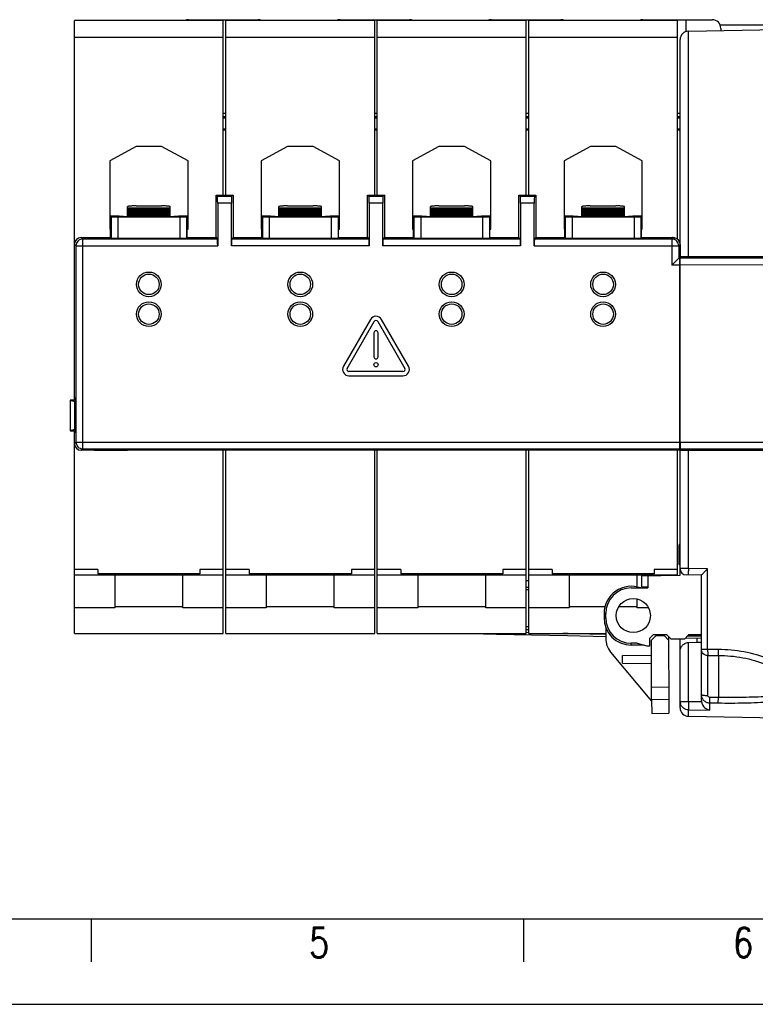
# Model space of a CAD drawing. Extents: x 0 to 594, y 0 to 420.
# Tile 2 of 16: x 220 to 306, y 0 to 116. Entities that reach past the tile are written whole.
import ezdxf

# ---------------------------------------------------------------- set-up
doc = ezdxf.new("R2010")
doc.units = 0
doc.header["$LTSCALE"] = 32.67
doc.layers.get('0').update_dxf_attribs({"linetype": 'CONTINUOUS'})
for name, color, linetype in [('02___PRT_ALL_AXES', 7, 'CONTINUOUS'), ('03__EJES', 7, 'CONTINUOUS'), ('DESMOLDEO', 7, 'CONTINUOUS'), ('REDONDEOS', 7, 'CONTINUOUS')]:
    doc.layers.add(name, color=color, linetype=linetype)
doc.styles.get("Standard").update_dxf_attribs({"font": 'SIMPLEX.SHX', "width": 0.8})

msp = doc.modelspace()

# ---------------------------------------------------------------- linework, layer by layer
at = {"color": 7}
for p, q in [((226.219, 70.984), (226.219, 115.594)), ((243.719, 115.594), (226.219, 115.594)), ((243.719, 95.094), (243.719, 115.594)), ((244.019, 95.094), (244.019, 115.594)), ((261.519, 115.594), (244.019, 115.594)), ((261.519, 95.094), (261.519, 115.594)), ((261.819, 95.094), (261.819, 115.594)), ((279.319, 115.594), (261.819, 115.594)), ((279.319, 95.094), (279.319, 115.594)), ((279.619, 95.094), (279.619, 115.594)), ((297.119, 115.594), (279.619, 115.594)), ((297.119, 89.896), (297.119, 115.594)), ((298.401, 114.347), (341.169, 115.094)), ((302.118, 115.094), (311.623, 115.094)), ((243.719, 113.594), (226.219, 113.594)), ((261.519, 113.594), (244.019, 113.594)), ((279.319, 113.594), (261.819, 113.594)), ((297.119, 113.594), (279.619, 113.594)), ((298.401, 87.822), (298.401, 114.347)), ((297.419, 89.274), (297.419, 113.347)), ((233.469, 100.794), (230.369, 99.094)), ((236.469, 100.794), (233.469, 100.794)), ((239.569, 99.094), (236.469, 100.794)), ((251.269, 100.794), (248.169, 99.094)), ((254.269, 100.794), (251.269, 100.794)), ((257.369, 99.094), (254.269, 100.794)), ((269.069, 100.794), (265.969, 99.094)), ((272.069, 100.794), (269.069, 100.794)), ((275.169, 99.094), (272.069, 100.794)), ((286.869, 100.794), (283.769, 99.094)), ((289.869, 100.794), (286.869, 100.794)), ((292.969, 99.094), (289.869, 100.794)), ((230.369, 99.094), (230.369, 91.094)), ((239.569, 91.094), (239.569, 99.094)), ((248.169, 99.094), (248.169, 91.094)), ((257.369, 91.094), (257.369, 99.094)), ((265.969, 99.094), (265.969, 91.094)), ((275.169, 91.094), (275.169, 99.094)), ((283.769, 99.094), (283.769, 91.094)), ((292.969, 91.094), (292.969, 99.094)), ((242.864, 95.094), (243.04, 94.917)), ((242.864, 90.094), (242.864, 95.094)), ((242.864, 95.094), (244.864, 95.094)), ((244.687, 94.917), (243.04, 94.917)), ((244.864, 95.094), (244.687, 94.917)), ((244.864, 95.094), (244.864, 90.094)), ((260.664, 95.094), (260.84, 94.917)), ((260.664, 90.094), (260.664, 95.094)), ((260.664, 95.094), (262.664, 95.094)), ((262.487, 94.917), (260.84, 94.917)), ((262.664, 95.094), (262.487, 94.917)), ((262.664, 95.094), (262.664, 90.094)), ((278.464, 95.094), (280.464, 95.094)), ((278.464, 95.094), (278.64, 94.917)), ((278.464, 90.094), (278.464, 95.094)), ((280.287, 94.917), (278.64, 94.917)), ((280.464, 95.094), (280.287, 94.917)), ((280.464, 95.094), (280.464, 90.094)), ((232.464, 92.547), (232.464, 93.727)), ((233.464, 93.814), (236.464, 93.814)), ((237.464, 92.547), (237.464, 93.727)), ((243.054, 94.117), (243.054, 89.117)), ((244.674, 94.117), (243.054, 94.117)), ((244.674, 89.117), (244.674, 94.117)), ((250.264, 92.547), (250.264, 93.727)), ((251.264, 93.814), (254.264, 93.814)), ((255.264, 92.547), (255.264, 93.727)), ((260.854, 94.117), (260.854, 89.117)), ((262.474, 94.117), (260.854, 94.117)), ((262.474, 89.117), (262.474, 94.117)), ((268.064, 92.547), (268.064, 93.727)), ((269.064, 93.814), (272.064, 93.814)), ((273.064, 92.547), (273.064, 93.727)), ((280.274, 94.117), (278.654, 94.117)), ((278.654, 94.117), (278.654, 89.117)), ((280.274, 89.117), (280.274, 94.117)), ((285.864, 92.547), (285.864, 93.727)), ((286.864, 93.814), (289.864, 93.814)), ((290.864, 92.547), (290.864, 93.727)), ((230.464, 90.094), (230.464, 92.594)), ((230.464, 92.594), (230.523, 92.534)), ((231.464, 92.594), (230.464, 92.594)), ((231.99, 92.585), (231.464, 92.594)), ((232.105, 92.547), (231.99, 92.585)), ((237.464, 93.561), (232.464, 93.561)), ((237.464, 93.544), (232.464, 93.544)), ((237.464, 93.474), (232.464, 93.474)), ((237.464, 93.456), (232.464, 93.456)), ((237.464, 93.387), (232.464, 93.387)), ((237.464, 93.369), (232.464, 93.369)), ((237.464, 93.3), (232.464, 93.3)), ((237.464, 93.282), (232.464, 93.282)), ((237.464, 93.212), (232.464, 93.212)), ((237.464, 93.195), (232.464, 93.195)), ((237.464, 93.125), (232.464, 93.125)), ((237.464, 93.108), (232.464, 93.108)), ((237.464, 93.038), (232.464, 93.038)), ((237.464, 93.021), (232.464, 93.021)), ((237.464, 92.951), (232.464, 92.951)), ((237.464, 92.934), (232.464, 92.934)), ((237.464, 92.864), (232.464, 92.864)), ((237.464, 92.846), (232.464, 92.846)), ((237.464, 92.777), (232.464, 92.777)), ((237.464, 92.759), (232.464, 92.759)), ((237.464, 92.674), (232.464, 92.674)), ((237.464, 93.175), (237.469, 93.175)), ((237.464, 93.164), (237.469, 93.164)), ((237.464, 93.122), (237.469, 93.122)), ((237.464, 93.112), (237.469, 93.112)), ((237.464, 93.07), (237.469, 93.07)), ((237.464, 93.059), (237.469, 93.059)), ((237.464, 93.017), (237.469, 93.017)), ((237.464, 93.007), (237.469, 93.007)), ((237.464, 92.965), (237.469, 92.965)), ((237.464, 92.955), (237.469, 92.955)), ((237.464, 92.913), (237.469, 92.913)), ((237.464, 92.902), (237.469, 92.902)), ((237.464, 92.86), (237.469, 92.86)), ((237.464, 92.85), (237.469, 92.85)), ((237.464, 92.808), (237.469, 92.808)), ((237.464, 92.798), (237.469, 92.798)), ((237.464, 92.756), (237.469, 92.756)), ((237.464, 92.745), (237.469, 92.745)), ((237.464, 92.703), (237.469, 92.703)), ((237.464, 92.693), (237.469, 92.693)), ((237.469, 92.643), (237.464, 92.643)), ((237.469, 93.275), (237.469, 93.274)), ((237.469, 92.547), (237.469, 93.274)), ((237.938, 92.585), (237.822, 92.547)), ((238.464, 92.594), (237.938, 92.585)), ((239.464, 92.594), (238.464, 92.594)), ((239.404, 92.534), (239.464, 92.594)), ((239.464, 90.094), (239.464, 92.594)), ((248.264, 90.094), (248.264, 92.594)), ((248.264, 92.594), (248.323, 92.534)), ((249.264, 92.594), (248.264, 92.594)), ((249.79, 92.585), (249.264, 92.594)), ((249.905, 92.547), (249.79, 92.585)), ((255.264, 93.561), (250.264, 93.561)), ((255.264, 93.544), (250.264, 93.544)), ((255.264, 93.474), (250.264, 93.474)), ((255.264, 93.456), (250.264, 93.456)), ((255.264, 93.387), (250.264, 93.387)), ((255.264, 93.369), (250.264, 93.369)), ((255.264, 93.3), (250.264, 93.3)), ((255.264, 93.282), (250.264, 93.282)), ((255.264, 93.212), (250.264, 93.212)), ((255.264, 93.195), (250.264, 93.195)), ((255.264, 93.125), (250.264, 93.125)), ((255.264, 93.108), (250.264, 93.108)), ((255.264, 93.038), (250.264, 93.038)), ((255.264, 93.021), (250.264, 93.021)), ((255.264, 92.951), (250.264, 92.951)), ((255.264, 92.934), (250.264, 92.934)), ((255.264, 92.864), (250.264, 92.864)), ((255.264, 92.846), (250.264, 92.846)), ((255.264, 92.777), (250.264, 92.777)), ((255.264, 92.759), (250.264, 92.759)), ((255.264, 92.674), (250.264, 92.674)), ((255.264, 93.175), (255.269, 93.175)), ((255.264, 93.164), (255.269, 93.164)), ((255.264, 93.122), (255.269, 93.122)), ((255.264, 93.112), (255.269, 93.112)), ((255.264, 93.07), (255.269, 93.07)), ((255.264, 93.059), (255.269, 93.059)), ((255.264, 93.017), (255.269, 93.017)), ((255.264, 93.007), (255.269, 93.007)), ((255.264, 92.965), (255.269, 92.965)), ((255.264, 92.955), (255.269, 92.955)), ((255.264, 92.913), (255.269, 92.913)), ((255.264, 92.902), (255.269, 92.902)), ((255.264, 92.86), (255.269, 92.86)), ((255.264, 92.85), (255.269, 92.85)), ((255.264, 92.808), (255.269, 92.808)), ((255.264, 92.798), (255.269, 92.798)), ((255.264, 92.756), (255.269, 92.756)), ((255.264, 92.745), (255.269, 92.745)), ((255.264, 92.703), (255.269, 92.703)), ((255.264, 92.693), (255.269, 92.693)), ((255.269, 92.643), (255.264, 92.643)), ((255.269, 93.275), (255.269, 93.274)), ((255.269, 92.547), (255.269, 93.274)), ((255.738, 92.585), (255.622, 92.547)), ((256.264, 92.594), (255.738, 92.585)), ((257.264, 92.594), (256.264, 92.594)), ((257.204, 92.534), (257.264, 92.594)), ((257.264, 90.094), (257.264, 92.594)), ((266.064, 92.594), (266.123, 92.534)), ((266.064, 90.094), (266.064, 92.594)), ((267.064, 92.594), (266.064, 92.594)), ((267.59, 92.585), (267.064, 92.594)), ((267.705, 92.547), (267.59, 92.585)), ((273.064, 93.561), (268.064, 93.561)), ((273.064, 93.544), (268.064, 93.544)), ((273.064, 93.474), (268.064, 93.474)), ((273.064, 93.456), (268.064, 93.456)), ((273.064, 93.387), (268.064, 93.387)), ((273.064, 93.369), (268.064, 93.369)), ((273.064, 93.3), (268.064, 93.3)), ((273.064, 93.282), (268.064, 93.282)), ((273.064, 93.212), (268.064, 93.212)), ((273.064, 93.195), (268.064, 93.195)), ((273.064, 93.125), (268.064, 93.125)), ((273.064, 93.108), (268.064, 93.108)), ((273.064, 93.038), (268.064, 93.038)), ((273.064, 93.021), (268.064, 93.021)), ((273.064, 92.951), (268.064, 92.951)), ((273.064, 92.934), (268.064, 92.934)), ((273.064, 92.864), (268.064, 92.864)), ((273.064, 92.846), (268.064, 92.846)), ((273.064, 92.777), (268.064, 92.777)), ((273.064, 92.759), (268.064, 92.759)), ((273.064, 92.674), (268.064, 92.674)), ((273.064, 93.175), (273.069, 93.175)), ((273.064, 93.164), (273.069, 93.164)), ((273.064, 93.122), (273.069, 93.122)), ((273.064, 93.112), (273.069, 93.112)), ((273.064, 93.07), (273.069, 93.07)), ((273.064, 93.059), (273.069, 93.059)), ((273.064, 93.017), (273.069, 93.017)), ((273.064, 93.007), (273.069, 93.007)), ((273.064, 92.965), (273.069, 92.965)), ((273.064, 92.955), (273.069, 92.955)), ((273.064, 92.913), (273.069, 92.913)), ((273.064, 92.902), (273.069, 92.902)), ((273.064, 92.86), (273.069, 92.86)), ((273.064, 92.85), (273.069, 92.85)), ((273.064, 92.808), (273.069, 92.808)), ((273.064, 92.798), (273.069, 92.798)), ((273.064, 92.756), (273.069, 92.756)), ((273.064, 92.745), (273.069, 92.745)), ((273.064, 92.703), (273.069, 92.703)), ((273.064, 92.693), (273.069, 92.693)), ((273.069, 92.643), (273.064, 92.643)), ((273.069, 93.275), (273.069, 93.274)), ((273.069, 92.547), (273.069, 93.274)), ((273.538, 92.585), (273.422, 92.547)), ((274.064, 92.594), (273.538, 92.585)), ((275.064, 92.594), (274.064, 92.594)), ((275.004, 92.534), (275.064, 92.594)), ((275.064, 90.094), (275.064, 92.594)), ((284.864, 92.594), (283.864, 92.594)), ((283.864, 92.594), (283.923, 92.534)), ((283.864, 90.094), (283.864, 92.594)), ((285.39, 92.585), (284.864, 92.594)), ((285.505, 92.547), (285.39, 92.585)), ((290.864, 93.561), (285.864, 93.561)), ((290.864, 93.544), (285.864, 93.544)), ((290.864, 93.474), (285.864, 93.474)), ((290.864, 93.456), (285.864, 93.456)), ((290.864, 93.387), (285.864, 93.387)), ((290.864, 93.369), (285.864, 93.369)), ((290.864, 93.3), (285.864, 93.3)), ((290.864, 93.282), (285.864, 93.282)), ((290.864, 93.212), (285.864, 93.212)), ((290.864, 93.195), (285.864, 93.195)), ((290.864, 93.125), (285.864, 93.125)), ((290.864, 93.108), (285.864, 93.108)), ((290.864, 93.038), (285.864, 93.038)), ((290.864, 93.021), (285.864, 93.021)), ((290.864, 92.951), (285.864, 92.951)), ((290.864, 92.934), (285.864, 92.934)), ((290.864, 92.864), (285.864, 92.864)), ((290.864, 92.846), (285.864, 92.846)), ((290.864, 92.777), (285.864, 92.777)), ((290.864, 92.759), (285.864, 92.759)), ((290.864, 92.674), (285.864, 92.674)), ((290.864, 93.175), (290.869, 93.175)), ((290.864, 93.164), (290.869, 93.164)), ((290.864, 93.122), (290.869, 93.122)), ((290.864, 93.112), (290.869, 93.112)), ((290.864, 93.07), (290.869, 93.07)), ((290.864, 93.059), (290.869, 93.059)), ((290.864, 93.017), (290.869, 93.017)), ((290.864, 93.007), (290.869, 93.007)), ((290.864, 92.965), (290.869, 92.965)), ((290.864, 92.955), (290.869, 92.955)), ((290.864, 92.913), (290.869, 92.913)), ((290.864, 92.902), (290.869, 92.902)), ((290.864, 92.86), (290.869, 92.86)), ((290.864, 92.85), (290.869, 92.85)), ((290.864, 92.808), (290.869, 92.808)), ((290.864, 92.798), (290.869, 92.798)), ((290.864, 92.756), (290.869, 92.756)), ((290.864, 92.745), (290.869, 92.745)), ((290.864, 92.703), (290.869, 92.703)), ((290.864, 92.693), (290.869, 92.693)), ((290.869, 92.643), (290.864, 92.643)), ((290.869, 93.275), (290.869, 93.274)), ((290.869, 92.547), (290.869, 93.274)), ((291.338, 92.585), (291.222, 92.547)), ((291.864, 92.594), (291.338, 92.585)), ((292.864, 92.594), (291.864, 92.594)), ((292.804, 92.534), (292.864, 92.594)), ((292.864, 90.094), (292.864, 92.594)), ((230.523, 92.534), (230.523, 90.034)), ((231.323, 92.52), (231.323, 90.02)), ((231.323, 92.52), (238.604, 92.52)), ((237.822, 92.547), (232.105, 92.547)), ((238.604, 92.52), (238.604, 90.02)), ((239.404, 92.534), (239.404, 90.034)), ((248.323, 92.534), (248.323, 90.034)), ((249.123, 92.52), (249.123, 90.02)), ((249.123, 92.52), (256.404, 92.52)), ((255.622, 92.547), (249.905, 92.547)), ((256.404, 92.52), (256.404, 90.02)), ((257.204, 92.534), (257.204, 90.034)), ((266.123, 92.534), (266.123, 90.034)), ((266.923, 92.52), (266.923, 90.02)), ((266.923, 92.52), (274.204, 92.52)), ((273.422, 92.547), (267.705, 92.547)), ((274.204, 92.52), (274.204, 90.02)), ((275.004, 92.534), (275.004, 90.034)), ((283.923, 92.534), (283.923, 90.034)), ((284.723, 92.52), (292.004, 92.52)), ((284.723, 92.52), (284.723, 90.02)), ((291.222, 92.547), (285.505, 92.547)), ((292.004, 92.52), (292.004, 90.02)), ((292.804, 92.534), (292.804, 90.034)), ((230.369, 91.094), (230.464, 91.094)), ((239.464, 91.094), (239.569, 91.094)), ((248.169, 91.094), (248.264, 91.094)), ((257.264, 91.094), (257.369, 91.094)), ((265.969, 91.094), (266.064, 91.094)), ((275.064, 91.094), (275.169, 91.094)), ((283.769, 91.094), (283.864, 91.094)), ((292.864, 91.094), (292.969, 91.094)), ((226.219, 89.294), (226.395, 89.117)), ((226.395, 89.117), (226.395, 66.07)), ((226.395, 89.117), (243.054, 89.117)), ((227.019, 90.094), (227.195, 89.917)), ((227.019, 90.094), (230.464, 90.094)), ((227.195, 65.27), (227.195, 89.917)), ((243.04, 89.917), (227.195, 89.917)), ((230.464, 90.094), (230.523, 90.034)), ((231.323, 90.02), (238.604, 90.02)), ((239.464, 90.094), (239.404, 90.034)), ((239.464, 90.094), (242.864, 90.094)), ((242.864, 90.094), (243.04, 89.917)), ((260.854, 89.117), (244.674, 89.117)), ((244.864, 90.094), (244.687, 89.917)), ((260.84, 89.917), (244.687, 89.917)), ((244.864, 90.094), (248.264, 90.094)), ((248.264, 90.094), (248.323, 90.034)), ((249.123, 90.02), (256.404, 90.02)), ((257.264, 90.094), (257.204, 90.034)), ((257.264, 90.094), (260.664, 90.094)), ((260.664, 90.094), (260.84, 89.917)), ((278.654, 89.117), (262.474, 89.117)), ((262.664, 90.094), (262.487, 89.917)), ((278.64, 89.917), (262.487, 89.917)), ((262.664, 90.094), (266.064, 90.094)), ((266.064, 90.094), (266.123, 90.034)), ((266.923, 90.02), (274.204, 90.02)), ((275.064, 90.094), (275.004, 90.034)), ((275.064, 90.094), (278.464, 90.094)), ((278.464, 90.094), (278.64, 89.917)), ((280.274, 89.117), (297.262, 89.117)), ((280.464, 90.094), (280.287, 89.917)), ((296.462, 89.917), (280.287, 89.917)), ((280.464, 90.094), (283.864, 90.094)), ((283.864, 90.094), (283.923, 90.034)), ((284.723, 90.02), (292.004, 90.02)), ((292.864, 90.094), (292.804, 90.034)), ((292.864, 90.094), (296.515, 90.094)), ((296.618, 90.073), (296.462, 89.917)), ((296.462, 89.917), (296.462, 86.867)), ((296.515, 90.094), (296.618, 90.073)), ((296.673, 90.078), (296.775, 90.058)), ((297.419, 89.274), (297.262, 89.117)), ((297.262, 89.117), (297.262, 87.667)), ((297.419, 89.272), (297.419, 87.824)), ((297.262, 87.667), (296.462, 86.867)), ((297.397, 86.867), (296.462, 86.867)), ((297.262, 87.667), (297.422, 87.822)), ((297.397, 87.667), (297.262, 87.667)), ((297.397, 65.27), (297.397, 87.667)), ((297.421, 87.667), (297.397, 87.667)), ((357.738, 86.893), (297.397, 86.867)), ((297.428, 87.822), (297.419, 87.824)), ((357.718, 87.693), (297.421, 87.667)), ((341.118, 87.809), (297.428, 87.822)), ((297.441, 66.07), (297.441, 86.867)), ((225.719, 70.994), (225.719, 67.394)), ((225.719, 70.994), (226.219, 70.83)), ((226.322, 70.994), (225.719, 70.994)), ((226.219, 71.294), (226.322, 70.984)), ((226.219, 71.094), (226.285, 71.094)), ((226.219, 70.83), (226.219, 67.557)), ((226.322, 70.83), (226.219, 70.83)), ((226.322, 70.984), (226.322, 67.403)), ((226.219, 67.557), (225.719, 67.394)), ((225.719, 67.394), (226.322, 67.394)), ((226.219, 67.557), (226.322, 67.557)), ((226.219, 43.578), (226.219, 67.403)), ((226.219, 67.094), (226.322, 67.403)), ((226.219, 67.294), (226.285, 67.294)), ((226.395, 66.07), (226.219, 65.894)), ((226.395, 66.07), (297.441, 66.07)), ((297.441, 66.07), (357.738, 66.044)), ((226.278, 65.594), (226.219, 65.594)), ((227.195, 65.27), (227.019, 65.094)), ((228.544, 65.094), (227.019, 65.094)), ((227.195, 65.27), (297.397, 65.27)), ((228.544, 65.094), (228.622, 65.12)), ((228.622, 65.12), (232.466, 65.12)), ((232.544, 65.094), (232.466, 65.12)), ((297.319, 65.094), (232.544, 65.094)), ((243.719, 43.578), (243.719, 65.094)), ((244.019, 43.578), (244.019, 65.094)), ((261.519, 43.578), (261.519, 65.094)), ((261.819, 43.578), (261.819, 65.094)), ((279.319, 43.578), (279.319, 65.094)), ((279.619, 43.578), (279.619, 65.094)), ((297.119, 50.44), (297.119, 65.094)), ((297.428, 65.115), (297.319, 65.094)), ((297.397, 65.27), (297.421, 65.27)), ((297.419, 50.419), (297.419, 65.115)), ((297.421, 65.27), (357.718, 65.244)), ((297.428, 65.115), (341.169, 65.129)), ((298.401, 51.195), (298.401, 65.116)), ((228.969, 51.094), (226.219, 51.094)), ((228.969, 51.094), (228.969, 50.594)), ((243.719, 51.094), (240.969, 51.094)), ((240.969, 51.094), (240.969, 50.594)), ((246.769, 51.094), (244.019, 51.094)), ((246.769, 51.094), (246.769, 50.594)), ((261.519, 51.094), (258.769, 51.094)), ((258.769, 51.094), (258.769, 50.594)), ((264.569, 51.094), (261.819, 51.094)), ((264.569, 51.094), (264.569, 50.594)), ((279.319, 51.094), (276.569, 51.094)), ((276.569, 51.094), (276.569, 50.594)), ((282.369, 51.094), (279.619, 51.094)), ((282.369, 51.094), (282.369, 50.594)), ((297.119, 51.094), (294.369, 51.094)), ((294.369, 51.094), (294.369, 50.594)), ((298.401, 51.195), (297.419, 51.2)), ((300.656, 51.156), (298.401, 51.195)), ((300.656, 41.714), (300.656, 51.156)), ((240.969, 50.594), (228.969, 50.594)), ((258.769, 50.594), (246.769, 50.594)), ((276.569, 50.594), (264.569, 50.594)), ((294.369, 50.594), (282.369, 50.594)), ((299.919, 50.419), (298.156, 50.45)), ((299.919, 35.692), (299.919, 50.419)), ((230.969, 46.594), (226.219, 46.594)), ((243.719, 46.594), (238.969, 46.594)), ((248.769, 46.594), (244.019, 46.594)), ((261.519, 46.594), (256.769, 46.594)), ((266.569, 46.594), (261.819, 46.594)), ((279.319, 46.594), (274.569, 46.594)), ((284.369, 46.594), (279.619, 46.594)), ((293.687, 46.594), (292.369, 46.594)), ((288.67, 44.317), (288.67, 42.994)), ((226.219, 43.578), (243.719, 43.578)), ((244.019, 43.578), (261.519, 43.578)), ((261.819, 43.578), (279.319, 43.578)), ((279.619, 43.578), (288.67, 43.578)), ((293.869, 43.019), (294.269, 43.419)), ((293.869, 42.119), (293.869, 43.019)), ((295.869, 43.419), (294.269, 43.419)), ((296.369, 42.919), (295.869, 43.419)), ((296.07, 43.217), (296.07, 42.79)), ((296.07, 43.084), (296.206, 43.081)), ((297.919, 42.919), (296.369, 42.919)), ((297.419, 41.693), (297.419, 42.919)), ((298.419, 43.419), (297.919, 42.919)), ((298.044, 43.044), (299.919, 43.006)), ((299.919, 43.419), (298.419, 43.419)), ((293.488, 42.119), (293.869, 42.119)), ((298.401, 42.52), (299.419, 42.541)), ((298.401, 35.592), (298.401, 42.52)), ((299.919, 41.714), (300.656, 41.714)), ((300.656, 41.714), (301.906, 41.72)), ((289.252, 41.393), (294.075, 35.619)), ((297.419, 34.843), (297.419, 41.441)), ((300.669, 40.985), (301.919, 40.99)), ((300.669, 36.298), (300.669, 40.985)), ((301.919, 40.99), (301.919, 36.053)), ((301.919, 36.053), (300.914, 36.069)), ((301.906, 35.374), (301.919, 36.053)), ((294.075, 35.791), (294.076, 34.175)), ((296.075, 35.826), (296.076, 34.218)), ((297.419, 35.592), (298.401, 35.592)), ((298.401, 35.592), (299.67, 35.572)), ((299.67, 35.572), (299.926, 35.569)), ((301.906, 35.374), (300.901, 35.393)), ((300.901, 34.563), (300.901, 35.393)), ((294.076, 34.187), (296.076, 34.229)), ((294.076, 34.174), (296.076, 34.216)), ((298.401, 34.601), (300.901, 34.563)), ((298.401, 33.84), (298.401, 34.601)), ((584, 10), (25, 10)), ((228.2, 10), (228.2, 5)), ((279, 10), (279, 5)), ((0, 0), (594, 0))]:
    msp.add_line(p, q, dxfattribs=at)
msp.add_lwpolyline([(272.737, 43.578), (275.841, 43.51), (279.944, 43.422), (284.164, 43.332), (288.675, 43.237)], dxfattribs=at)
for centre, radius in [((234.969, 84.594), 1.452), ((234.969, 84.594), 1.206), ((252.764, 84.594), 1.452), ((252.764, 84.594), 1.206), ((270.564, 84.594), 1.452), ((270.564, 84.594), 1.206), ((288.364, 84.594), 1.452), ((288.364, 84.594), 1.206), ((234.969, 81.094), 1.452), ((234.969, 81.094), 1.206), ((252.764, 81.094), 1.452), ((252.764, 81.094), 1.206), ((270.564, 81.094), 1.452), ((270.564, 81.094), 1.206), ((288.364, 81.094), 1.452), ((288.364, 81.094), 1.206)]:
    msp.add_circle(centre, radius, dxfattribs=at)
for centre, radius, start, end in [((298.419, 113.347), 1, 91, 180), ((296.618, 89.269), 0.804, 78.72312, 89.99933), ((296.619, 89.274), 0.799, 0.02993, 78.74399), ((298.169, 51.2), 0.75, 180, 269), ((338.965, 50.485), 40.57, 178.99684, 179.35887), ((291.17, 42.996), 2.5, 180.03395, 219.87326), ((298.408, 35.593), 0.989, 180.07247, 194.69253), ((298.419, 34.84), 1, 180, 269), ((300.941, 35.692), 1.022, 180.00234, 186.95646)]:
    msp.add_arc(centre, radius, start, end, dxfattribs=at)
for centre, major_axis, ratio, start_param, end_param in [((243.04, 94.117), (0, 0.8), 0.0174551, -1.5707963, -0.0174533), ((244.687, 94.117), (0, 0.8), 0.0174551, 0.0174533, 1.5707963), ((260.84, 94.117), (0, 0.8), 0.0174551, -1.5707963, -0.0174533), ((262.487, 94.117), (0, 0.8), 0.0174551, 0.0174533, 1.5707963), ((278.64, 94.117), (0, 0.8), 0.0174551, -1.5707963, -0.0174533), ((280.287, 94.117), (0, 0.8), 0.0174551, 0.0174533, 1.5707963), ((231.323, 92.534), (0.8, 0), 0.0174551, -3.1241394, -1.5707963), ((238.604, 92.534), (0.8, 0), 0.0174551, -1.5707963, -0.0174533), ((249.123, 92.534), (0.8, 0), 0.0174551, -3.1241394, -1.5707963), ((256.404, 92.534), (0.8, 0), 0.0174551, -1.5707963, -0.0174533), ((266.923, 92.534), (0.8, 0), 0.0174551, -3.1241394, -1.5707963), ((274.204, 92.534), (0.8, 0), 0.0174551, -1.5707963, -0.0174533), ((284.723, 92.534), (0.8, 0), 0.0174551, -3.1241394, -1.5707963), ((292.004, 92.534), (0.8, 0), 0.0174551, -1.5707963, -0.0174533), ((227.019, 89.294), (0.566, -0.566), 0.9996955, 2.3563468, 3.9268385), ((231.323, 90.034), (0.8, 0), 0.0174551, -3.1241394, -1.5707963), ((238.604, 90.034), (0.8, 0), 0.0174551, -1.5707963, -0.0174533), ((243.04, 89.117), (0, 0.8), 0.0174551, -1.5707963, -0.0174533), ((244.687, 89.117), (0, 0.8), 0.0174551, 0.0174533, 1.5707963), ((249.123, 90.034), (0.8, 0), 0.0174551, -3.1241394, -1.5707963), ((256.404, 90.034), (0.8, 0), 0.0174551, -1.5707963, -0.0174533), ((260.84, 89.117), (0, 0.8), 0.0174551, -1.5707963, -0.0174533), ((262.487, 89.117), (0, 0.8), 0.0174551, 0.0174533, 1.5707963), ((266.923, 90.034), (0.8, 0), 0.0174551, -3.1241394, -1.5707963), ((274.204, 90.034), (0.8, 0), 0.0174551, -1.5707963, -0.0174533), ((278.64, 89.117), (0, 0.8), 0.0174551, -1.5707963, -0.0174533), ((280.287, 89.117), (0, 0.8), 0.0174551, 0.0174533, 1.5707963), ((284.723, 90.034), (0.8, 0), 0.0174551, -3.1241394, -1.5707963), ((292.004, 90.034), (0.8, 0), 0.0174551, -1.5707963, -0.0174533), ((296.516, 89.294), (0.788, -0.157), 0.9960441, 1.570796, 1.7684848), ((227.019, 65.894), (0.566, 0.566), 0.9996955, 2.3563468, 3.9268385)]:
    msp.add_ellipse(centre, major_axis=major_axis, ratio=ratio, start_param=start_param, end_param=end_param, dxfattribs=at)
for points, knots in [([(233.464, 93.814), (233.399, 93.814), (233.271, 93.813), (233.086, 93.808), (232.915, 93.8), (232.766, 93.79), (232.642, 93.777), (232.551, 93.764), (232.496, 93.75), (232.47, 93.738), (232.464, 93.73), (232.464, 93.727)], [0, 0, 0, 0, 0.1927362, 0.3781685, 0.5491475, 0.6992504, 0.8228084, 0.9153159, 0.9738154, 0.9903142, 1, 1, 1, 1]), ([(237.464, 93.727), (237.464, 93.73), (237.458, 93.738), (237.432, 93.75), (237.376, 93.764), (237.285, 93.777), (237.162, 93.79), (237.012, 93.8), (236.842, 93.808), (236.656, 93.813), (236.529, 93.814), (236.464, 93.814)], [0, 0, 0, 0, 0.0096858, 0.0261846, 0.0846841, 0.1771916, 0.3007496, 0.4508525, 0.6218315, 0.8072638, 1, 1, 1, 1]), ([(251.264, 93.814), (251.199, 93.814), (251.071, 93.813), (250.886, 93.808), (250.715, 93.8), (250.566, 93.79), (250.442, 93.777), (250.351, 93.764), (250.296, 93.75), (250.27, 93.738), (250.264, 93.73), (250.264, 93.727)], [0, 0, 0, 0, 0.1927362, 0.3781685, 0.5491475, 0.6992504, 0.8228084, 0.9153159, 0.9738154, 0.9903142, 1, 1, 1, 1]), ([(255.264, 93.727), (255.264, 93.73), (255.258, 93.738), (255.232, 93.75), (255.176, 93.764), (255.085, 93.777), (254.962, 93.79), (254.812, 93.8), (254.642, 93.808), (254.456, 93.813), (254.329, 93.814), (254.264, 93.814)], [0, 0, 0, 0, 0.0096858, 0.0261846, 0.0846841, 0.1771916, 0.3007496, 0.4508525, 0.6218315, 0.8072638, 1, 1, 1, 1]), ([(269.064, 93.814), (268.999, 93.814), (268.871, 93.813), (268.686, 93.808), (268.515, 93.8), (268.366, 93.79), (268.242, 93.777), (268.151, 93.764), (268.096, 93.75), (268.07, 93.738), (268.064, 93.73), (268.064, 93.727)], [0, 0, 0, 0, 0.1927362, 0.3781685, 0.5491475, 0.6992504, 0.8228084, 0.9153159, 0.9738154, 0.9903142, 1, 1, 1, 1]), ([(273.064, 93.727), (273.064, 93.73), (273.058, 93.738), (273.032, 93.75), (272.976, 93.764), (272.885, 93.777), (272.762, 93.79), (272.612, 93.8), (272.442, 93.808), (272.256, 93.813), (272.129, 93.814), (272.064, 93.814)], [0, 0, 0, 0, 0.0096858, 0.0261846, 0.0846841, 0.1771916, 0.3007496, 0.4508525, 0.6218315, 0.8072638, 1, 1, 1, 1]), ([(286.864, 93.814), (286.799, 93.814), (286.671, 93.813), (286.486, 93.808), (286.315, 93.8), (286.166, 93.79), (286.042, 93.777), (285.951, 93.764), (285.896, 93.75), (285.87, 93.738), (285.864, 93.73), (285.864, 93.727)], [0, 0, 0, 0, 0.1927362, 0.3781685, 0.5491475, 0.6992504, 0.8228084, 0.9153159, 0.9738154, 0.9903142, 1, 1, 1, 1]), ([(290.864, 93.727), (290.864, 93.73), (290.858, 93.738), (290.832, 93.75), (290.776, 93.764), (290.685, 93.777), (290.562, 93.79), (290.412, 93.8), (290.242, 93.808), (290.056, 93.813), (289.929, 93.814), (289.864, 93.814)], [0, 0, 0, 0, 0.0096858, 0.0261846, 0.0846841, 0.1771916, 0.3007496, 0.4508525, 0.6218315, 0.8072638, 1, 1, 1, 1]), ([(227.195, 89.917), (227.091, 89.917), (226.881, 89.875), (226.615, 89.697), (226.437, 89.432), (226.395, 89.221), (226.395, 89.117)], [0, 0, 0, 0, 0.2500209, 0.5, 0.7499791, 1, 1, 1, 1]), ([(297.262, 89.117), (297.262, 89.221), (297.22, 89.432), (297.042, 89.697), (296.777, 89.875), (296.566, 89.917), (296.462, 89.917)], [0, 0, 0, 0, 0.2500209, 0.5, 0.7499791, 1, 1, 1, 1]), ([(297.441, 86.867), (297.441, 86.968), (297.44, 87.115), (297.438, 87.302), (297.435, 87.421), (297.432, 87.519), (297.43, 87.587), (297.427, 87.627), (297.426, 87.647), (297.423, 87.659), (297.423, 87.666), (297.421, 87.667)], [0, 0, 0, 0, 0.3783431, 0.549753, 0.7003849, 0.8247086, 0.9182359, 0.9521929, 0.9772201, 0.9931599, 1, 1, 1, 1]), ([(226.395, 66.07), (226.395, 65.966), (226.437, 65.756), (226.615, 65.49), (226.881, 65.312), (227.091, 65.27), (227.195, 65.27)], [0, 0, 0, 0, 0.2500301, 0.5000205, 0.7500082, 1, 1, 1, 1]), ([(297.441, 66.07), (297.441, 65.969), (297.44, 65.822), (297.438, 65.635), (297.435, 65.516), (297.432, 65.418), (297.43, 65.351), (297.427, 65.31), (297.426, 65.29), (297.423, 65.278), (297.423, 65.271), (297.421, 65.27)], [0, 0, 0, 0, 0.3783431, 0.549753, 0.7003849, 0.8247086, 0.9182359, 0.9521929, 0.9772201, 0.9931599, 1, 1, 1, 1]), ([(298.401, 50.445), (298.398, 50.445), (298.401, 50.464), (298.396, 50.483), (298.397, 50.529), (298.396, 50.585), (298.396, 50.658), (298.396, 50.777), (298.397, 50.872), (298.398, 50.939)], [0, 0, 0, 0, 0.0183365, 0.0711668, 0.1572224, 0.2749728, 0.4217703, 0.5940474, 1, 1, 1, 1]), ([(299.919, 50.419), (300.003, 50.507), (300.247, 50.755), (300.495, 50.998), (300.656, 51.156)], [0, 0, 0, 0, 0.3515828, 1, 1, 1, 1]), ([(297.419, 41.441), (297.419, 41.556), (297.462, 41.796), (297.643, 42.133), (297.952, 42.424), (298.247, 42.516), (298.401, 42.52)], [0, 0, 0, 0, 0.2167003, 0.4500753, 0.7092421, 1, 1, 1, 1]), ([(300.669, 40.985), (300.478, 40.985), (300.084, 41.136), (299.919, 41.528), (299.919, 41.714)], [0, 0, 0, 0, 0.5048422, 1, 1, 1, 1]), ([(300.656, 41.714), (300.656, 41.56), (300.66, 41.317), (300.662, 41.073), (300.669, 40.985)], [0, 0, 0, 0, 0.6367234, 1, 1, 1, 1]), ([(301.906, 41.72), (302.915, 41.724), (304.939, 41.538), (307.862, 40.686), (310.12, 39.517), (311.748, 38.319), (312.489, 37.626), (312.823, 37.248)], [0, 0, 0, 0, 0.2499769, 0.4999285, 0.7498401, 0.874943, 1, 1, 1, 1]), ([(301.906, 41.72), (301.906, 41.564), (301.91, 41.321), (301.912, 41.078), (301.919, 40.99)], [0, 0, 0, 0, 0.6376258, 1, 1, 1, 1]), ([(301.919, 40.99), (302.877, 40.993), (304.801, 40.817), (307.578, 40.014), (309.727, 38.914), (311.284, 37.793), (312, 37.152), (312.333, 36.808)], [0, 0, 0, 0, 0.2500927, 0.5001425, 0.750114, 0.8751774, 1, 1, 1, 1]), ([(299.919, 36.388), (299.919, 36.381), (299.941, 36.364), (299.983, 36.351), (300.053, 36.336), (300.188, 36.317), (300.396, 36.302), (300.573, 36.298), (300.669, 36.298)], [0, 0, 0, 0, 0.0297661, 0.0897672, 0.1824345, 0.3055995, 0.6252325, 1, 1, 1, 1]), ([(300.901, 35.393), (300.773, 35.395), (300.514, 35.45), (300.187, 35.673), (299.97, 36.001), (299.919, 36.26), (299.919, 36.388)], [0, 0, 0, 0, 0.250704, 0.5009882, 0.7506664, 1, 1, 1, 1]), ([(300.914, 36.069), (300.854, 36.07), (300.728, 36.114), (300.669, 36.238), (300.669, 36.298)], [0, 0, 0, 0, 0.5030015, 1, 1, 1, 1]), ([(300.901, 35.393), (300.902, 35.421), (300.907, 35.646), (300.911, 35.872), (300.914, 36.069)], [0, 0, 0, 0, 0.1248438, 1, 1, 1, 1]), ([(312.885, 36.273), (312.738, 36.213), (312.409, 36.114), (311.681, 35.946), (310.663, 35.777), (309.355, 35.621), (307.96, 35.504), (306.501, 35.422), (304.476, 35.357), (302.938, 35.356), (301.906, 35.374)], [0, 0, 0, 0, 0.0431768, 0.0927921, 0.2029786, 0.3229739, 0.4501591, 0.5828624, 0.7196507, 1, 1, 1, 1]), ([(312.391, 36.619), (312.235, 36.595), (311.901, 36.554), (311.183, 36.466), (310.203, 36.356), (308.956, 36.243), (307.158, 36.121), (304.804, 36.037), (302.892, 36.037), (301.919, 36.053)], [0, 0, 0, 0, 0.0452371, 0.0959664, 0.2069805, 0.3269951, 0.4537892, 0.7217266, 1, 1, 1, 1]), ([(298.401, 34.601), (298.189, 34.605), (297.756, 34.754), (297.505, 35.138), (297.451, 35.342)], [0, 0, 0, 0, 0.501338, 1, 1, 1, 1]), ([(298.401, 35.592), (298.393, 35.475), (298.395, 35.255), (298.396, 34.995), (298.394, 34.818), (298.399, 34.72), (298.404, 34.652), (298.407, 34.613), (298.401, 34.601)], [0, 0, 0, 0, 0.354112, 0.6639693, 0.7888568, 0.8885064, 0.9597834, 1, 1, 1, 1]), ([(299.926, 35.569), (299.959, 35.301), (300.215, 34.827), (300.682, 34.596), (300.901, 34.563)], [0, 0, 0, 0, 0.5479986, 1, 1, 1, 1])]:
    msp.add_open_spline(points, degree=3, knots=knots, dxfattribs=at)
at = {"layer": '02___PRT_ALL_AXES', "color": 7}
for p, q in [((261.014, 80.469), (257.839, 74.969)), ((258.272, 74.719), (261.447, 80.219)), ((261.88, 80.219), (265.056, 74.719)), ((265.489, 74.969), (262.313, 80.469)), ((261.414, 78.894), (261.414, 76.094)), ((261.914, 76.094), (261.914, 78.894)), ((264.839, 74.344), (258.488, 74.344)), ((258.488, 73.844), (264.839, 73.844)), ((243.719, 50.44), (226.219, 50.44)), ((230.969, 50.44), (230.969, 46.594)), ((238.969, 46.594), (238.969, 50.44)), ((261.519, 50.44), (244.019, 50.44)), ((248.769, 50.44), (248.769, 46.594)), ((256.769, 46.594), (256.769, 50.44)), ((279.319, 50.44), (261.819, 50.44)), ((266.569, 50.44), (266.569, 46.594)), ((274.569, 46.594), (274.569, 50.44)), ((297.119, 50.44), (279.619, 50.44)), ((284.369, 50.44), (284.369, 46.594)), ((292.369, 49.043), (292.369, 50.44)), ((292.369, 46.594), (292.369, 47.613)), ((238.969, 46.694), (230.969, 46.694)), ((256.769, 46.694), (248.769, 46.694)), ((274.569, 46.694), (266.569, 46.694)), ((288.568, 46.694), (284.369, 46.694)), ((292.369, 46.694), (290.204, 46.694))]:
    msp.add_line(p, q, dxfattribs=at)
msp.add_circle((261.664, 75.144), 0.25, dxfattribs=at)
for centre, radius, start, end in [((261.664, 80.094), 0.75, 30, 150), ((261.664, 80.094), 0.25, 30, 150), ((261.664, 78.894), 0.25, 0, 180), ((261.664, 76.094), 0.25, 180, 360), ((258.488, 74.594), 0.75, 150, 270), ((258.488, 74.594), 0.25, 150, 270), ((264.839, 74.594), 0.75, 270, 30), ((264.839, 74.594), 0.25, 270, 30)]:
    msp.add_arc(centre, radius, start, end, dxfattribs=at)
at = {"layer": '03__EJES', "color": 7}
msp.add_circle((291.919, 45.669), 2, dxfattribs=at)
at = {"layer": 'DESMOLDEO', "color": 7}
for p, q in [((239.636, 115.694), (247.801, 115.694)), ((242.701, 115.694), (242.703, 115.594)), ((244.735, 115.594), (244.737, 115.694)), ((257.436, 115.694), (265.601, 115.694)), ((260.501, 115.694), (260.503, 115.594)), ((262.535, 115.594), (262.537, 115.694)), ((275.236, 115.694), (283.401, 115.694)), ((278.301, 115.694), (278.303, 115.594)), ((280.335, 115.594), (280.337, 115.694)), ((293.036, 115.694), (301.201, 115.694)), ((296.101, 115.694), (296.103, 115.594)), ((298.112, 114.295), (298.137, 115.694)), ((302.201, 114.676), (302.196, 114.413)), ((243.719, 104.694), (244.019, 104.694)), ((244.019, 104.277), (243.719, 104.277)), ((261.519, 104.694), (261.819, 104.694)), ((261.819, 104.277), (261.519, 104.277)), ((279.319, 104.694), (279.619, 104.694)), ((279.619, 104.277), (279.319, 104.277)), ((297.119, 104.694), (297.419, 104.694)), ((297.419, 104.277), (297.119, 104.277)), ((244.019, 104.122), (243.719, 104.122)), ((261.819, 104.122), (261.519, 104.122)), ((279.619, 104.122), (279.319, 104.122)), ((297.419, 104.122), (297.119, 104.122)), ((244.019, 102.839), (243.719, 102.839)), ((244.019, 102.694), (243.719, 102.694)), ((261.819, 102.839), (261.519, 102.839)), ((261.819, 102.694), (261.519, 102.694)), ((279.619, 102.839), (279.319, 102.839)), ((279.619, 102.694), (279.319, 102.694)), ((297.419, 102.839), (297.119, 102.839)), ((297.419, 102.694), (297.119, 102.694)), ((292.919, 50.34), (297.419, 50.419)), ((292.919, 49.041), (292.919, 50.34)), ((293.631, 50.353), (293.631, 48.919)), ((291.669, 48.919), (293.631, 48.919)), ((293.631, 49.029), (292.919, 49.041)), ((288.669, 45.919), (288.472, 45.919)), ((288.472, 45.919), (288.472, 45.419)), ((288.472, 45.419), (288.669, 45.419)), ((288.669, 45.419), (288.669, 45.919)), ((294.57, 43.29), (294.07, 42.789)), ((295.57, 43.29), (294.57, 43.29)), ((296.07, 42.79), (295.57, 43.29)), ((299.419, 42.541), (299.419, 43.016)), ((292.369, 42.419), (291.669, 42.419)), ((291.669, 42.216), (291.669, 42.419)), ((293.139, 42.212), (291.669, 42.216)), ((292.369, 42.419), (293.488, 42.119)), ((294.075, 35.791), (294.07, 42.789)), ((296.07, 42.79), (296.075, 35.826)), ((299.419, 42.541), (299.919, 42.537)), ((290.636, 40.979), (294.072, 41.039)), ((290.636, 40.099), (290.636, 40.979)), ((290.636, 40.099), (294.072, 40.039)), ((296.074, 37.245), (294.074, 37.244)), ((296.075, 35.826), (294.075, 35.791)), ((298.401, 33.84), (309.669, 33.643))]:
    msp.add_line(p, q, dxfattribs=at)
for centre, radius, start, end in [((239.636, 114.694), 1, 90, 115.80932), ((247.801, 114.694), 1, 64.19072, 90), ((257.436, 114.694), 1, 90, 115.80932), ((265.601, 114.694), 1, 64.19072, 90), ((275.236, 114.694), 1, 90, 115.80932), ((283.401, 114.694), 1, 64.19072, 90), ((293.036, 114.694), 1, 90, 115.80932), ((301.201, 114.694), 1, 359, 90), ((291.669, 45.919), 3, 90, 180), ((291.669, 45.419), 3, 180, 270)]:
    msp.add_arc(centre, radius, start, end, dxfattribs=at)
for centre, start_param, end_param in [((291.676, 45.919), 1.2125783, 3.1415927), ((291.676, 45.419), -3.1415927, -1.5729395)]:
    msp.add_ellipse(centre, major_axis=(3.203, 0), ratio=0.9999977, start_param=start_param, end_param=end_param, dxfattribs=at)
at = {"layer": 'REDONDEOS', "color": 7}
for p, q in [((297.319, 51.694), (297.319, 53.994)), ((279.619, 49.77), (279.319, 49.762)), ((279.319, 48.999), (279.619, 49)), ((279.319, 48.734), (279.619, 48.733)), ((279.619, 44.347), (279.319, 44.348)), ((279.619, 44.014), (279.319, 44.015)), ((279.621, 43.663), (279.321, 43.669)), ((298.416, 43.27), (298.273, 43.273)), ((299.411, 43.25), (298.416, 43.27)), ((299.915, 43.239), (299.411, 43.25))]:
    msp.add_line(p, q, dxfattribs=at)
for centre, start, end in [((297.419, 53.994), 90, 180), ((297.419, 51.694), 180, 270)]:
    msp.add_arc(centre, 0.1, start, end, dxfattribs=at)
msp.add_open_spline([(288.68, 43.471), (287.001, 43.506), (285.321, 43.542), (283.642, 43.577)], degree=3, dxfattribs=at)

# ---------------------------------------------------------------- texts
at = {"color": 8, "char_height": 3.5, "width": 2.8, "attachment_point": 1}
for s, insert in [('5', (253.783, 9)), ('6', (303.632, 9))]:
    msp.add_mtext(s, dxfattribs=dict(at, insert=insert))

doc.saveas('drawing.dxf')
